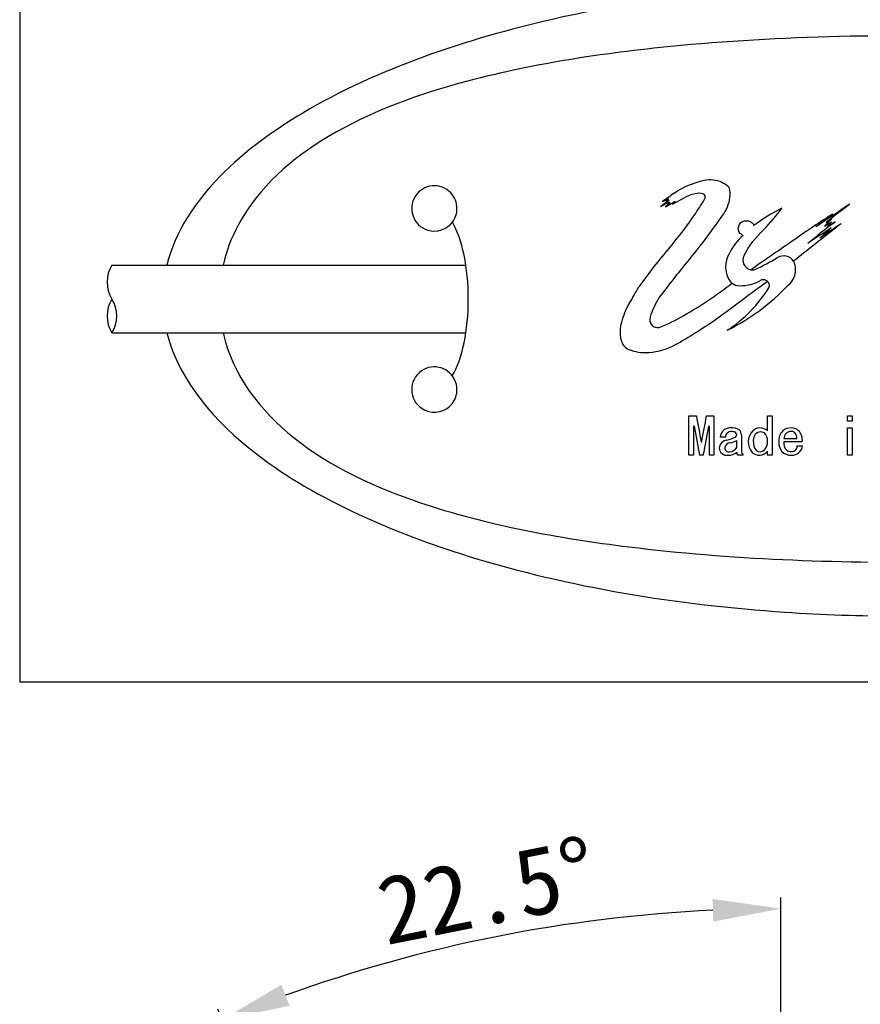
# Model space of a CAD drawing. Header units: millimetres. Extents: x 0 to 420, y 0 to 297.
# Tile 5 of 8: x 329 to 367, y 231 to 274. Entities that reach past the tile are written whole.
import ezdxf

# ---------------------------------------------------------------- set-up
doc = ezdxf.new("R2010")
doc.units = ezdxf.units.MM
doc.header["$PDSIZE"] = -1
for name, color, linetype in [('CABLE 3P', 7, 'Continuous'), ('CABLE TAG', 7, 'Continuous'), ('DIMENSION', 6, 'Continuous'), ('FORM', 7, 'Continuous')]:
    doc.layers.add(name, color=color, linetype=linetype)
doc.styles.add('VS Standard', font='msgothic.ttc', dxfattribs={"height": 3})
doc.dimstyles.new('VS Standard x0.5', dxfattribs={"dimtxt": 3, "dimasz": 3, "dimexe": 0.5, "dimexo": 0.8, "dimgap": 0.5, "dimtad": 3, "dimlfac": 2, "dimrnd": 0.0001, "dimzin": 9, "dimdsep": 46, "dimtxsty": 'VS Standard', "dimcen": 0, "dimaunit": 1, "dimadec": 0, "dimazin": 2, "dimtfac": 1, "dimtmove": 0, "dimatfit": 2, "dimfxl": 1, "dimtolj": 1, "dimtzin": 0, "dimarcsym": 0})

# ---------------------------------------------------------------- blocks, each defined once
blk = doc.blocks.new('*D102')
at = {"layer": 'Defpoints', "color": 0}
for p in [(354.614, 234.515), (363.031, 228.082), (341.6, 222.319), (363.031, 170.582), (363.031, 113.082)]:
    blk.add_point(p, dxfattribs=at)
at = {"layer": 'DIMENSION', "color": 0, "lineweight": -2}
for p, q in [((363.031, 228.882), (363.031, 235.566)), ((341.294, 223.058), (338.162, 230.62))]:
    blk.add_line(p, q, dxfattribs=at)
blk.add_arc((363.031, 170.582), 64.484, 92.66581, 109.83419, dxfattribs=at)
at = {"layer": 'DIMENSION', "color": 0}
for points in [[(360.043, 234.497), (360.02, 235.496), (363.031, 235.066)], [(340.971, 231.707), (341.332, 230.775), (338.354, 230.158)]]:
    blk.add_solid(points, dxfattribs=at)
at = {"layer": 'DIMENSION', "color": 0, "insert": (350.05, 235.84), "char_height": 3, "attachment_point": 5, "rotation": 11.25, "style": 'VS Standard'}
blk.add_mtext('\\A1;22.5%%d', dxfattribs=at)

msp = doc.modelspace()

# ---------------------------------------------------------------- linework, layer by layer
at = {"layer": 'CABLE 3P'}
for p, q in [((333.486, 263.4983), (349.1157, 263.4983)), ((333.486, 260.4983), (349.1152, 260.4983))]:
    msp.add_line(p, q, dxfattribs=at)
for centre, start, end in [((334.686, 262.7483), 147.99462, 212.00538), ((334.686, 261.2483), 147.99462, 212.00538), ((332.286, 261.2483), 327.99462, 32.00538)]:
    msp.add_arc(centre, 1.4151, start, end, dxfattribs=at)
at = {"layer": 'CABLE TAG'}
for p, q in [((358.1034, 266.3729), (357.7293, 266.0877)), ((358.1034, 266.3729), (357.7293, 266.0877)), ((357.7293, 266.0877), (358.1034, 266.2902)), ((357.7293, 266.0877), (358.1034, 266.2902)), ((357.805, 266.3062), (358.062, 266.4276)), ((357.805, 266.3062), (358.062, 266.4276)), ((357.9293, 266.0676), (358.3644, 266.3161)), ((357.9293, 266.0676), (358.3644, 266.3161)), ((358.1368, 266.2483), (357.9293, 266.0676)), ((358.1368, 266.2483), (357.9293, 266.0676)), ((358.062, 266.4276), (357.9444, 266.3161)), ((358.062, 266.4276), (357.9444, 266.3161)), ((357.9444, 266.3161), (358.1034, 266.3729)), ((357.9444, 266.3161), (358.1034, 266.3729)), ((358.1034, 266.2902), (358.0372, 266.2126)), ((358.1034, 266.2902), (358.0372, 266.2126)), ((358.0372, 266.2126), (358.1368, 266.2483)), ((358.0372, 266.2126), (358.1368, 266.2483)), ((358.2438, 266.1902), (358.7923, 266.4858)), ((358.2438, 266.1902), (358.7923, 266.4858)), ((358.3644, 266.3161), (358.2438, 266.1902)), ((358.3644, 266.3161), (358.2438, 266.1902)), ((365.2706, 265.5204), (364.9539, 265.2114)), ((365.2706, 265.5204), (364.9539, 265.2114)), ((364.9539, 265.2114), (365.2872, 265.4063)), ((364.9539, 265.2114), (365.2872, 265.4063)), ((365.0266, 265.3782), (365.2706, 265.5204)), ((365.0266, 265.3782), (365.2706, 265.5204)), ((365.2872, 265.4063), (365.0575, 265.1602)), ((365.0575, 265.1602), (365.4211, 265.4063)), ((365.2872, 265.4063), (365.0575, 265.1602)), ((365.0575, 265.1602), (365.4211, 265.4063)), ((363.6718, 263.7326), (363.5868, 263.6671)), ((363.6718, 263.7326), (363.5868, 263.6671)), ((357.2523, 263.219), (356.7542, 262.5311)), ((357.2523, 263.219), (356.7542, 262.5311)), ((358.9685, 256.8383), (359.2967, 256.8383)), ((358.9685, 256.8383), (359.2967, 256.8383)), ((358.9685, 255.1009), (358.9685, 256.8382)), ((358.9685, 255.1009), (358.9685, 256.8382)), ((359.748, 256.8383), (360.0762, 256.8383)), ((359.748, 256.8383), (360.0762, 256.8383)), ((360.0762, 256.8383), (360.0762, 255.1009)), ((360.0762, 256.8383), (360.0762, 255.1009)), ((362.4354, 256.1711), (362.4354, 256.8382)), ((362.4354, 256.8382), (362.6405, 256.8382)), ((362.4354, 256.1711), (362.4354, 256.8382)), ((362.4354, 256.8382), (362.6405, 256.8382)), ((362.6405, 256.8382), (362.6405, 255.1009)), ((362.6405, 256.8382), (362.6405, 255.1009)), ((365.9741, 256.8382), (366.1792, 256.8382)), ((365.9741, 256.5984), (365.9741, 256.8382)), ((365.9741, 256.8382), (366.1792, 256.8382)), ((365.9741, 256.5984), (365.9741, 256.8382)), ((366.1792, 256.8382), (366.1792, 256.5985)), ((366.1792, 256.8382), (366.1792, 256.5985)), ((359.1941, 256.3883), (359.1736, 256.3883)), ((359.1736, 256.3883), (359.1736, 255.1009)), ((359.1941, 256.3883), (359.1736, 256.3883)), ((359.1736, 256.3883), (359.1736, 255.1009)), ((359.8711, 256.3883), (359.8506, 256.3883)), ((359.8711, 256.3883), (359.8506, 256.3883)), ((359.8711, 255.1009), (359.8711, 256.3883)), ((359.8711, 255.1009), (359.8711, 256.3883)), ((366.1792, 256.5984), (365.9741, 256.5984)), ((366.1792, 256.5984), (365.9741, 256.5984)), ((365.9741, 255.1009), (365.9741, 256.3066)), ((365.9741, 256.3066), (366.1792, 256.3066)), ((365.9741, 255.1009), (365.9741, 256.3066)), ((365.9741, 256.3066), (366.1792, 256.3066)), ((366.1792, 256.3066), (366.1792, 255.1009)), ((366.1792, 256.3066), (366.1792, 255.1009)), ((360.5788, 255.9026), (360.3532, 255.9026)), ((360.5788, 255.9026), (360.3532, 255.9026)), ((361.2866, 255.9917), (361.2866, 255.2981)), ((361.2866, 255.9917), (361.2866, 255.2981)), ((363.1636, 255.8315), (363.738, 255.8315)), ((363.1636, 255.8315), (363.738, 255.8315)), ((359.5121, 255.6902), (359.5326, 255.6902)), ((359.5121, 255.6902), (359.5326, 255.6902)), ((361.0814, 255.4366), (361.0814, 255.7519)), ((361.0814, 255.4366), (361.0814, 255.7519)), ((363.9739, 255.6902), (363.1636, 255.6902)), ((363.9739, 255.6902), (363.1636, 255.6902)), ((363.7483, 255.5063), (363.9842, 255.5063)), ((363.7483, 255.5063), (363.9842, 255.5063)), ((359.1736, 255.1009), (358.9685, 255.1009)), ((359.1736, 255.1009), (358.9685, 255.1009)), ((359.6044, 255.1009), (359.4403, 255.1009)), ((359.6044, 255.1009), (359.4403, 255.1009)), ((360.0762, 255.1009), (359.8711, 255.1009)), ((360.0762, 255.1009), (359.8711, 255.1009)), ((361.3686, 255.1009), (361.1225, 255.1009)), ((361.3686, 255.1009), (361.1225, 255.1009)), ((362.4354, 255.1009), (362.4354, 255.2723)), ((362.4354, 255.1009), (362.4354, 255.2723)), ((362.6405, 255.1009), (362.4354, 255.1009)), ((362.6405, 255.1009), (362.4354, 255.1009)), ((366.1792, 255.1009), (365.9741, 255.1009)), ((366.1792, 255.1009), (365.9741, 255.1009))]:
    msp.add_line(p, q, dxfattribs=at)
for centre, radius, start, end in [((413.9188, 188.8956), 95.6094, 125.563102, 125.937792), ((413.9188, 188.8956), 95.6094, 125.563102, 125.937792), ((435.2069, 217.0209), 90.2594, 146.837118, 147.340583), ((435.2069, 217.0209), 90.2594, 146.837118, 147.340583), ((359.5228, 266.5056), 0.1681, 318.70694, 41.29288), ((359.5228, 266.5056), 0.1681, 318.70694, 41.29288), ((366.0119, 259.9011), 6.7791, 115.69934, 127.97293), ((366.0119, 259.9011), 6.7791, 115.69934, 127.97293), ((447.4992, 143.0145), 147.6537, 123.465611, 124.168814), ((447.4992, 143.0145), 147.6537, 123.465611, 124.168814), ((441.951, 166.8304), 125.0162, 127.366335, 127.974881), ((441.951, 166.8304), 125.0162, 127.366335, 127.974881), ((448.9602, 200.6038), 110.8824, 144.031923, 144.537865), ((448.9602, 200.6038), 110.8824, 144.031923, 144.537865), ((406.4425, 202.8786), 75.1358, 123.193143, 124.720463), ((406.4425, 202.8786), 75.1358, 123.193143, 124.720463), ((463.9806, 139.0553), 160.2453, 127.955834, 128.504974), ((463.9806, 139.0553), 160.2453, 127.955834, 128.504974), ((440.3725, 168.5716), 122.797, 127.682486, 128.11798), ((440.3725, 168.5716), 122.797, 127.682486, 128.11798), ((500.3577, 148.2835), 183.5466, 140.540305, 141.230227), ((500.3577, 148.2835), 183.5466, 140.540305, 141.230227), ((481.3863, 116.5865), 188.4374, 127.876034, 128.659246), ((481.3863, 116.5865), 188.4374, 127.876034, 128.659246), ((478.4056, 91.4084), 207.3282, 123.075681, 123.420086), ((478.4056, 91.4084), 207.3282, 123.075681, 123.420086), ((458.2402, 128.3954), 165.2734, 124.052849, 124.446316), ((458.2402, 128.3954), 165.2734, 124.052849, 124.446316), ((452.0121, 168.0536), 130.2001, 131.783814, 132.080148), ((452.0121, 168.0536), 130.2001, 131.783814, 132.080148), ((362.9183, 262.954), 2.4139, 130.17499, 154.32175), ((362.9183, 262.954), 2.4139, 130.17499, 154.32175), ((521.4954, 34.7437), 278.8663, 124.474231, 124.958152), ((521.4954, 34.7437), 278.8663, 124.474231, 124.958152), ((361.7041, 263.4255), 1.1199, 149.13808, 211.42876), ((361.7041, 263.4255), 1.1199, 149.13808, 211.42876), ((361.7814, 263.7211), 0.4328, 151.30197, 260.65497), ((361.7814, 263.7211), 0.4328, 151.30197, 260.65497), ((356.3057, 275.0419), 12.9992, 295.40555, 300.42453), ((356.3057, 275.0419), 12.9992, 295.40555, 300.42453), ((363.1518, 263.3877), 0.5171, 32.71323, 120.60753), ((363.1518, 263.3877), 0.5171, 32.71323, 120.60753), ((363.1453, 263.3873), 0.5227, 18.78737, 32.37024), ((363.1453, 263.3873), 0.5227, 18.78737, 32.37024), ((361.7832, 263.7268), 0.4384, 260.54843, 283.11152), ((361.7832, 263.7268), 0.4384, 260.54843, 283.11152), ((362.8285, 263.2868), 0.855, 307.99399, 18.32508), ((362.8285, 263.2868), 0.855, 307.99399, 18.32508), ((361.195, 263.1139), 0.523, 211.38321, 232.06211), ((361.195, 263.1139), 0.523, 211.38321, 232.06211), ((361.2446, 264.4383), 1.8498, 268.76187, 300.31518), ((361.2446, 264.4383), 1.8498, 268.76187, 300.31518), ((362.2586, 262.5893), 0.2647, 46.34599, 107.65792), ((362.2586, 262.5893), 0.2647, 46.34599, 107.65792), ((362.2519, 262.5861), 0.2708, 346.16714, 45.81865), ((362.2519, 262.5861), 0.2708, 346.16714, 45.81865), ((356.408, 269.1725), 9.5544, 296.42151, 316.64283), ((356.408, 269.1725), 9.5544, 296.42151, 316.64283), ((357.2709, 265.7721), 6.1698, 303.31305, 328.2049), ((357.2709, 265.7721), 6.1698, 303.31305, 328.2049), ((361.1984, 263.1148), 0.5259, 231.83439, 270.68364), ((361.1984, 263.1148), 0.5259, 231.83439, 270.68364), ((361.2468, 259.8776), 4.206, 148.50521, 161.7558), ((361.2468, 259.8776), 4.206, 148.50521, 161.7558), ((357.5824, 261.0859), 0.3475, 161.80184, 282.97464), ((357.5824, 261.0859), 0.3475, 161.80184, 282.97464), ((356.5645, 260.3146), 0.604, 190.77968, 247.90182), ((356.5645, 260.3146), 0.604, 190.77968, 247.90182), ((482.6307, 279.3849), 125.3779, 190.359829, 190.893611), ((482.6307, 279.3849), 125.3779, 190.359829, 190.893611), ((237.5334, 279.1755), 124.2392, 349.103657, 349.642317), ((237.5334, 279.1755), 124.2392, 349.103657, 349.642317), ((468.0248, 276.5311), 110.6791, 190.485843, 191.16438), ((468.0248, 276.5311), 110.6791, 190.485843, 191.16438), ((250.248, 276.678), 111.4648, 348.83836, 349.512124), ((250.248, 276.678), 111.4648, 348.83836, 349.512124), ((360.8075, 255.8109), 0.4964, 86.79324, 128.74643), ((360.8075, 255.8109), 0.4964, 86.79324, 128.74643), ((360.8825, 255.7711), 0.5376, 55.88407, 95.04042), ((360.8825, 255.7711), 0.5376, 55.88407, 95.04042), ((360.9975, 255.9953), 0.2891, 359.31509, 49.8221), ((360.9975, 255.9953), 0.2891, 359.31509, 49.8221), ((362.1117, 255.8322), 0.4744, 90.55333, 132.83765), ((362.1117, 255.8322), 0.4744, 90.55333, 132.83765), ((362.1051, 255.8364), 0.4702, 45.38019, 89.75145), ((362.1051, 255.8364), 0.4702, 45.38019, 89.75145), ((363.4718, 255.7624), 0.5443, 88.96983, 131.33602), ((363.4718, 255.7624), 0.5443, 88.96983, 131.33602), ((363.4823, 255.7883), 0.5183, 52.25302, 90.07179), ((363.4823, 255.7883), 0.5183, 52.25302, 90.07179), ((360.7096, 255.3635), 0.4104, 98.25471, 173.40645), ((360.7096, 255.3635), 0.4104, 98.25471, 173.40645), ((360.7657, 255.8848), 0.4129, 130.63997, 177.53293), ((360.7657, 255.8848), 0.4129, 130.63997, 177.53293), ((360.8273, 255.8956), 0.2486, 88.17291, 178.39537), ((360.8273, 255.8956), 0.2486, 88.17291, 178.39537), ((360.308, 257.3555), 1.6224, 282.19082, 296.42861), ((360.308, 257.3555), 1.6224, 282.19082, 296.42861), ((360.8645, 255.8023), 0.3431, 63.07005, 94.89144), ((360.8645, 255.8023), 0.3431, 63.07005, 94.89144), ((360.9562, 256.0019), 0.1238, 306.66098, 59.05223), ((360.9562, 256.0019), 0.1238, 306.66098, 59.05223), ((362.2822, 255.6896), 0.6954, 135.14695, 222.40318), ((362.2822, 255.6896), 0.6954, 135.14695, 222.40318), ((361.9719, 255.7538), 0.4649, 355.41695, 44.76478), ((361.9719, 255.7538), 0.4649, 355.41695, 44.76478), ((363.5513, 255.7399), 0.6154, 135.51033, 184.62577), ((363.5513, 255.7399), 0.6154, 135.51033, 184.62577), ((363.5242, 255.8105), 0.3612, 135.58921, 176.65965), ((363.5242, 255.8105), 0.3612, 135.58921, 176.65965), ((363.4993, 255.8137), 0.3415, 96.42984, 133.0521), ((363.4993, 255.8137), 0.3415, 96.42984, 133.0521), ((363.4761, 255.8947), 0.2588, 49.04726, 93.32432), ((363.4761, 255.8947), 0.2588, 49.04726, 93.32432), ((363.4508, 255.8748), 0.2905, 351.43361, 47.85207), ((363.4508, 255.8748), 0.2905, 351.43361, 47.85207), ((363.3911, 255.774), 0.5888, 351.82064, 46.07655), ((363.3911, 255.774), 0.5888, 351.82064, 46.07655), ((360.65, 255.447), 0.35, 185.97608, 278.52795), ((360.65, 255.447), 0.35, 185.97608, 278.52795), ((360.81, 255.3805), 0.2662, 93.40091, 169.7358), ((360.81, 255.3805), 0.2662, 93.40091, 169.7358), ((360.7231, 255.4255), 0.1751, 179.18827, 283.3147), ((360.7231, 255.4255), 0.1751, 179.18827, 283.3147), ((360.7515, 255.6453), 0.3904, 271.75688, 327.69397), ((360.7515, 255.6453), 0.3904, 271.75688, 327.69397), ((360.4174, 257.1138), 1.5151, 284.40282, 295.99496), ((360.4174, 257.1138), 1.5151, 284.40282, 295.99496), ((362.3186, 255.6373), 0.5025, 172.94204, 219.83601), ((362.3186, 255.6373), 0.5025, 172.94204, 219.83601), ((362.1074, 255.5376), 0.2826, 231.82815, 313.52771), ((362.1074, 255.5376), 0.2826, 231.82815, 313.52771), ((361.9516, 255.6695), 0.4861, 316.13361, 5.56541), ((361.9516, 255.6695), 0.4861, 316.13361, 5.56541), ((363.4665, 255.632), 0.5317, 173.70895, 272.73711), ((363.4665, 255.632), 0.5317, 173.70895, 272.73711), ((363.5803, 255.6265), 0.4215, 171.30515, 225.85257), ((363.5803, 255.6265), 0.4215, 171.30515, 225.85257), ((363.5146, 255.4964), 0.2339, 264.409, 2.40989), ((363.5146, 255.4964), 0.2339, 264.409, 2.40989), ((363.5224, 255.5605), 0.465, 311.47465, 353.29998), ((363.5224, 255.5605), 0.465, 311.47465, 353.29998), ((360.7194, 255.6741), 0.5735, 268.25028, 309.13718), ((360.7194, 255.6741), 0.5735, 268.25028, 309.13718), ((361.246, 255.2111), 0.1656, 173.70192, 221.73602), ((361.246, 255.2111), 0.1656, 173.70192, 221.73602), ((361.5846, 255.3064), 0.2981, 181.58838, 223.58465), ((361.5846, 255.3064), 0.2981, 181.58838, 223.58465), ((362.0773, 255.5662), 0.4633, 228.22577, 320.6246), ((362.0773, 255.5662), 0.4633, 228.22577, 320.6246), ((363.4716, 255.5736), 0.3106, 233.46894, 273.74502), ((363.4716, 255.5736), 0.3106, 233.46894, 273.74502), ((363.5116, 255.6113), 0.5108, 267.78198, 308.60259), ((363.5116, 255.6113), 0.5108, 267.78198, 308.60259)]:
    msp.add_arc(centre, radius, start, end, dxfattribs=at)
msp.add_ellipse((347.7249, 262), major_axis=(0, -4), ratio=0.375, start_param=0.5585724, end_param=2.5816528, dxfattribs=at)
for points, knots in [([(368.2259, 275.9998), (363.083, 275.9976), (357.8928, 275.491), (349.212, 273.4984), (345.2078, 272.1748), (339.4218, 268.7358), (336.6541, 266.4682), (335.9128, 263.4983)], [5.6003084, 5.6003084, 5.6003084, 5.6003084, 7.9254145, 7.9254145, 9.6774696, 9.6774696, 10.9998668, 10.9998668, 10.9998668, 10.9998668]), ([(398.0563, 263.4983), (398.0448, 263.5484), (397.772, 264.6749), (397.2048, 265.7148), (395.4171, 267.9373), (393.8616, 269.0027), (390.0855, 270.8865), (387.6064, 271.6037), (381.4712, 272.9071), (377.3705, 273.3114), (368.7225, 273.7312), (363.4613, 273.6511), (355.4666, 272.9), (352.2128, 272.4267), (347.0666, 271.0595), (344.9221, 270.2916), (341.4299, 268.2176), (339.9692, 266.9459), (338.7625, 264.7046), (338.5374, 264.1105), (338.3971, 263.4983)], [0.01035204, 0.01035204, 0.01035204, 0.01035204, 0.01141096, 0.03423289, 0.03423289, 0.07201313, 0.07201313, 0.12491301, 0.12491301, 0.20567559, 0.20567559, 0.30946049, 0.30946049, 0.37654152, 0.37654152, 0.42356393, 0.42356393, 0.46458948, 0.46458948, 0.47834761, 0.47834761, 0.47834761, 0.47834761]), ([(348.7259, 265.9993), (348.7259, 266.2502), (348.6284, 266.4987), (348.0055, 267.1635), (347.2322, 267.087), (346.8819, 266.5356)], [0, 0, 0, 0, 0.4027051, 0.4027051, 1.4519729, 1.4519729, 1.4519729, 1.4519729]), ([(358.3124, 266.6715), (358.7181, 266.9514), (359.1706, 267.1423), (359.8998, 267.3035), (360.3169, 267.2651), (360.6291, 267.0452), (360.714, 266.9642)], [0, 0, 0, 0, 1, 1, 1.524008, 1.7616449, 1.7616449, 1.7616449, 1.7616449]), ([(358.3124, 266.6715), (358.7181, 266.9514), (359.1706, 267.1423), (359.8998, 267.3035), (360.3169, 267.2651), (360.6291, 267.0452), (360.714, 266.9642)], [0, 0, 0, 0, 1, 1, 1.524008, 1.7616449, 1.7616449, 1.7616449, 1.7616449]), ([(359.6491, 266.6166), (359.5596, 266.6613), (359.4417, 266.6792), (359.1492, 266.6363), (358.955, 266.573), (358.7923, 266.4858)], [0, 0, 0, 0, 1, 1.1167322, 2.9167356, 2.9167356, 2.9167356, 2.9167356]), ([(359.6491, 266.6166), (359.5596, 266.6613), (359.4417, 266.6792), (359.1492, 266.6363), (358.955, 266.573), (358.7923, 266.4858)], [0, 0, 0, 0, 1, 1.1167322, 2.9167356, 2.9167356, 2.9167356, 2.9167356]), ([(360.7144, 266.9638), (360.7258, 266.953), (360.7341, 266.9389), (360.807, 266.6231), (360.7563, 266.1922), (360.5296, 265.8022), (360.4417, 265.6922)], [0, 0, 0, 0, 0.9889197, 0.9889197, 20.7019194, 29.7443482, 29.7443482, 29.7443482, 29.7443482]), ([(360.7144, 266.9638), (360.7258, 266.953), (360.7341, 266.9389), (360.807, 266.6231), (360.7563, 266.1922), (360.5296, 265.8022), (360.4417, 265.6922)], [0, 0, 0, 0, 0.9889197, 0.9889197, 20.7019194, 29.7443482, 29.7443482, 29.7443482, 29.7443482]), ([(346.8819, 266.5356), (346.5302, 265.982), (346.7947, 265.2397), (347.835, 264.9195), (348.5278, 265.1581), (348.7259, 265.7895), (348.7259, 265.9993)], [1.4519729, 1.4519729, 1.4519729, 1.4519729, 2.5053478, 2.5053478, 3.1720145, 3.5053478, 3.5053478, 3.5053478, 3.5053478]), ([(361.4018, 263.9289), (361.6425, 264.3599), (361.9287, 264.7329), (362.5595, 265.3521), (362.835, 265.6746), (363.0722, 266.0097)], [0, 0, 0, 0, 1, 1, 1.8437753, 1.8437753, 1.8437753, 1.8437753]), ([(361.4018, 263.9289), (361.6425, 264.3599), (361.9287, 264.7329), (362.5595, 265.3521), (362.835, 265.6746), (363.0722, 266.0097)], [0, 0, 0, 0, 1, 1, 1.8437753, 1.8437753, 1.8437753, 1.8437753]), ([(360.4417, 265.6922), (359.9612, 265.0023), (359.4474, 264.3196), (358.4818, 263.141), (358.0618, 262.6049), (357.6604, 262.0749)], [0, 0, 0, 0, 1, 1.0158545, 1.8009986, 1.8009986, 1.8009986, 1.8009986]), ([(360.4417, 265.6922), (359.9612, 265.0023), (359.4474, 264.3196), (358.4818, 263.141), (358.0618, 262.6049), (357.6604, 262.0749)], [0, 0, 0, 0, 1, 1.0158545, 1.8009986, 1.8009986, 1.8009986, 1.8009986]), ([(361.361, 264.7984), (361.3063, 264.8216), (361.1634, 264.9398), (361.1299, 265.1095), (361.2472, 265.4671), (361.5761, 265.5391), (361.7972, 265.3264), (361.8214, 265.2897), (361.8408, 265.2451)], [0, 0, 0, 0, 0.12389318, 0.37167954, 0.37167954, 0.89546486, 0.89546486, 0.99999986, 0.99999986, 0.99999986, 0.99999986]), ([(361.361, 264.7984), (361.3063, 264.8216), (361.1634, 264.9398), (361.1299, 265.1095), (361.2472, 265.4671), (361.5761, 265.5391), (361.7972, 265.3264), (361.8214, 265.2897), (361.8408, 265.2451)], [0, 0, 0, 0, 0.12389318, 0.37167954, 0.37167954, 0.89546486, 0.89546486, 0.99999986, 0.99999986, 0.99999986, 0.99999986]), ([(362.441, 262.7805), (361.9857, 262.4471), (361.2134, 261.8665), (359.8967, 260.8845), (358.9718, 260.3061), (358.0079, 259.7775), (357.5966, 259.6529), (356.9009, 259.5983), (356.595, 259.6486), (356.3373, 259.755)], [0.0000011, 0.0000011, 0.0000011, 0.0000011, 1.0102985, 1.7226771, 2.9727554, 2.9727554, 3.7065267, 3.7388752, 4.2373446, 4.2373446, 4.2373446, 4.2373446]), ([(362.441, 262.7805), (361.9857, 262.4471), (361.2134, 261.8665), (359.8967, 260.8845), (358.9718, 260.3061), (358.0079, 259.7775), (357.5966, 259.6529), (356.9009, 259.5983), (356.595, 259.6486), (356.3373, 259.755)], [0.0000011, 0.0000011, 0.0000011, 0.0000011, 1.0102985, 1.7226771, 2.9727554, 2.9727554, 3.7065267, 3.7388752, 4.2373446, 4.2373446, 4.2373446, 4.2373446]), ([(355.9712, 260.2016), (355.9211, 260.4649), (355.9369, 260.7258), (356.0789, 261.276), (356.1893, 261.5447), (356.4763, 262.0458), (356.6153, 262.2884), (356.7542, 262.531)], [0, 0, 0, 0, 1.0774078, 1.0774078, 2.3189238, 2.3189238, 3.4857137, 3.4857137, 3.4857137, 3.4857137]), ([(355.9712, 260.2016), (355.9211, 260.4649), (355.9369, 260.7258), (356.0789, 261.276), (356.1893, 261.5447), (356.4763, 262.0458), (356.6153, 262.2884), (356.7542, 262.531)], [0, 0, 0, 0, 1.0774078, 1.0774078, 2.3189238, 2.3189238, 3.4857137, 3.4857137, 3.4857137, 3.4857137]), ([(357.6604, 260.7472), (358.0329, 260.8925), (358.3973, 261.0737), (359.4827, 261.696), (360.1975, 262.1759), (360.8733, 262.7012)], [0, 0, 0, 0, 1.1543793, 1.1543793, 3.5814679, 3.5814679, 3.5814679, 3.5814679]), ([(357.6604, 260.7472), (358.0329, 260.8925), (358.3973, 261.0737), (359.4827, 261.696), (360.1975, 262.1759), (360.8733, 262.7012)], [0, 0, 0, 0, 1.1543793, 1.1543793, 3.5814679, 3.5814679, 3.5814679, 3.5814679]), ([(335.9124, 260.4984), (336.4464, 258.375), (338.0539, 256.5563), (342.5488, 253.0965), (346.0365, 251.6311), (353.6766, 249.2592), (358.4846, 248.4853), (364.8778, 248.0547), (366.5524, 247.9976), (368.2259, 247.997)], [11.4633396, 11.4633396, 11.4633396, 11.4633396, 12.5062175, 12.5062175, 14.0513399, 14.0513399, 16.2097838, 16.2097838, 16.9744391, 16.9744391, 16.9744391, 16.9744391]), ([(338.3966, 260.4983), (338.8299, 258.6089), (340.0418, 257.0502), (343.1332, 254.5856), (345.1413, 253.6674), (349.9886, 252.0233), (353.235, 251.4304), (360.7467, 250.5064), (365.4905, 250.3203), (374.0314, 250.4506), (378.4122, 250.7357), (385.2093, 251.8143), (388.0784, 252.4554), (392.5146, 254.2229), (394.411, 255.2558), (396.9054, 257.7418), (397.7181, 259.0338), (398.0553, 260.4983)], [0.50033028, 0.50033028, 0.50033028, 0.50033028, 0.54308094, 0.54308094, 0.58893761, 0.58893761, 0.65818618, 0.65818618, 0.75761553, 0.75761553, 0.84813874, 0.84813874, 0.91060622, 0.91060622, 0.95517612, 0.95517612, 0.98889495, 0.98889495, 0.98889495, 0.98889495]), ([(348.7259, 257.9993), (348.7259, 258.1529), (348.6902, 258.3066), (348.327, 259.0345), (347.5573, 259.183), (347.0653, 258.75)], [0, 0, 0, 0, 0.225688, 0.225688, 1.1812037, 1.1812037, 1.1812037, 1.1812037]), ([(347.0653, 258.75), (346.5243, 258.2739), (346.6473, 257.4011), (347.7155, 256.8994), (348.4919, 257.0894), (348.7259, 257.7713), (348.7259, 257.9993)], [1.1812037, 1.1812037, 1.1812037, 1.1812037, 2.231792, 2.231792, 2.8984587, 3.231792, 3.231792, 3.231792, 3.231792]), ([(361.82, 255.699), (361.8199, 255.7927), (361.8431, 255.9734), (362.0468, 256.1804), (362.2393, 256.1361), (362.302, 256.0812)], [0.0013756, 0.0013756, 0.0013756, 0.0013756, 0.688726, 1.3128306, 1.8966329, 1.8966329, 1.8966329, 1.8966329]), ([(361.82, 255.699), (361.8199, 255.7927), (361.8431, 255.9734), (362.0468, 256.1804), (362.2393, 256.1361), (362.302, 256.0812)], [0.0013756, 0.0013756, 0.0013756, 0.0013756, 0.688726, 1.3128306, 1.8966329, 1.8966329, 1.8966329, 1.8966329])]:
    msp.add_open_spline(points, degree=3, knots=knots, dxfattribs=at)
at = {"layer": 'FORM', "linetype": 'Continuous'}
for p, q in [((329.4122, 286), (329.4122, 245.0931)), ((329.4122, 245.0931), (406.5, 245.0931))]:
    msp.add_line(p, q, dxfattribs=at)

# ---------------------------------------------------------------- dimensions: what is measured, and where the dimension line sits
at = {"layer": 'DIMENSION'}
dim = msp.add_angular_dim_2l(base=(354.6137, 234.5147), line1=((363.0306, 170.582), (341.6003, 222.3193)), line2=((363.0306, 228.082), (363.0306, 113.082)), dimstyle='VS Standard x0.5', override={"dimdsep": 46, "dimaunit": 0, "dimadec": 2}, dxfattribs=at)
dim.commit()
dim.dimension.update_dxf_attribs({"geometry": '*D102', "text_midpoint": (350.0499, 235.8404)})

doc.saveas('drawing.dxf')
